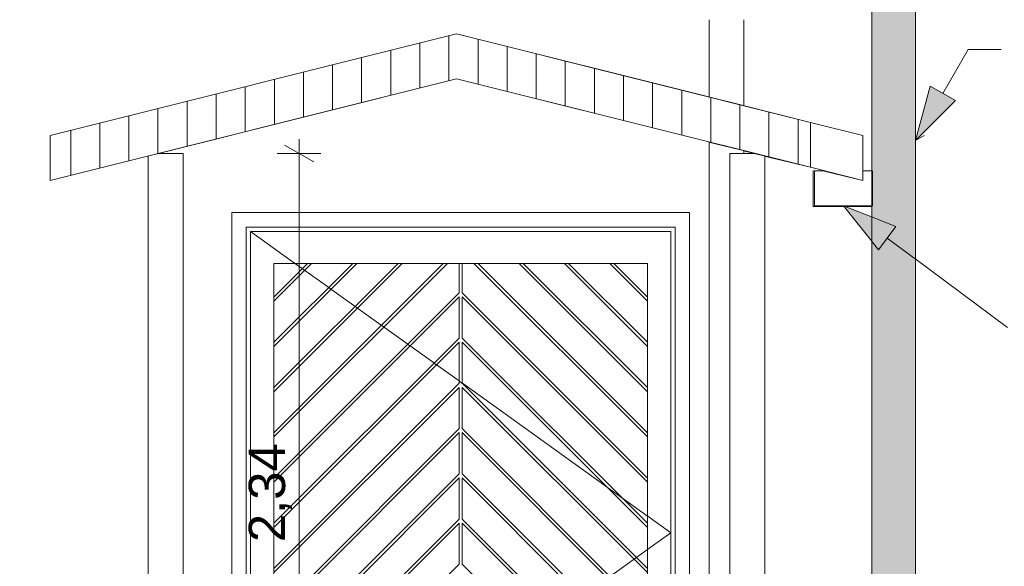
# Model space of a CAD drawing. Header units: millimetres. Extents: x 0 to 1917, y 0 to 847.
# Tile 162 of 230: x 989 to 1056, y 488 to 525. Entities that reach past the tile are written whole.
import ezdxf
from ezdxf.xclip import XClip

# ---------------------------------------------------------------- set-up
doc = ezdxf.new("R2010")
doc.units = ezdxf.units.MM
doc.header["$MEASUREMENT"] = 0
doc.header["$XCLIPFRAME"] = 0
doc.set_wipeout_variables(frame=1)
doc.linetypes.add('Wipeout_Contour', pattern=[1000, 0, -1000])
for name, color, linetype in [('Cobertura.ARQ', 7, 'Continuous'), ('Cota.2D', 7, 'Continuous'), ('Interior - Mobiliário', 7, 'Continuous'), ('Parede.ARQ', 7, 'Continuous'), ('Pilar.ARQ', 7, 'Continuous'), ('Rótulo.2D', 7, 'Continuous')]:
    doc.layers.add(name, color=color, linetype=linetype)
doc.styles.add('GENERATED_STYLE_1', font='arial.ttf')
pattern_1 = [(90, (4956.1186, 469.4448), (-2, 0), [])]

# ---------------------------------------------------------------- blocks, each defined once
blk = doc.blocks.new('Desenho_10_10', base_point=(4956.119, 469.445))
at = {"color": 254, "linetype": 'Wipeout_Contour', "lineweight": 0, "ltscale": 4661.716697}
blk.add_wipeout([(1046.577, 517.487), (1042.982, 518.386), (1042.982, 515.293), (1046.577, 514.395)], dxfattribs=at).dxf.layer = 'Cobertura.ARQ'
at = {"color": 254, "linetype": 'Wipeout_Contour', "lineweight": 0, "ltscale": 4695.912584}
blk.add_wipeout([(1050.201, 469.445), (1069.008, 469.445), (1069.008, 539.445), (1050.201, 539.445)], dxfattribs=at).dxf.layer = 'Parede.ARQ'
at = {"color": 254, "linetype": 'Wipeout_Contour', "lineweight": 0, "ltscale": 11069.302307}
blk.add_wipeout([(987.312, 515.445), (987.312, 485.645), (988.264, 485.645), (988.264, 485.445), (987.312, 485.445), (987.312, 483.445), (988.613, 483.445), (988.613, 525.445), (988.461, 525.445), (988.461, 515.445)], dxfattribs=at).dxf.layer = 'Parede.ARQ'
at = {"color": 254, "linetype": 'Wipeout_Contour', "lineweight": 0, "ltscale": 4469.248743}
blk.add_wipeout([(1003.186, 512.185), (1003.186, 469.445), (1004.186, 469.445), (1004.186, 511.185)], dxfattribs=at).dxf.layer = 'Parede.ARQ'
at = {"color": 254, "linetype": 'Wipeout_Contour', "lineweight": 0, "ltscale": 4579.090394}
blk.add_wipeout([(1034.666, 469.445), (1034.666, 512.185), (1033.666, 511.185), (1033.666, 469.445)], dxfattribs=at).dxf.layer = 'Parede.ARQ'
at = {"color": 254, "linetype": 'Wipeout_Contour', "lineweight": 0, "ltscale": 4645.804223}
blk.add_wipeout([(1036.001, 525.445), (1036.001, 520.131), (1038.401, 519.531), (1038.401, 525.445)], dxfattribs=at).dxf.layer = 'Pilar.ARQ'
at = {"color": 254, "linetype": 'Wipeout_Contour', "lineweight": 0, "ltscale": 6912.378795}
blk.add_wipeout([(1038.401, 516.439), (1036.001, 517.039), (1036.001, 469.445), (1037.439, 469.445), (1037.439, 516.245), (1038.401, 516.245)], dxfattribs=at).dxf.layer = 'Pilar.ARQ'
at = {"color": 254, "linetype": 'Wipeout_Contour', "lineweight": 0, "ltscale": 5579.357646}
blk.add_wipeout([(997.439, 516.079), (997.439, 469.445), (999.839, 469.445), (999.839, 516.245), (998.101, 516.245)], dxfattribs=at).dxf.layer = 'Pilar.ARQ'
at = {"layer": 'Rótulo.2D', "color": 151, "linetype": 'Continuous', "lineweight": 0}
for p, q in [((1052.067, 520.379), (1053.803, 523.384)), ((1053.803, 523.384), (1056.077, 523.384))]:
    blk.add_line(p, q, dxfattribs=at)
at = {"layer": 'Rótulo.2D', "color": 161, "linetype": 'Continuous', "lineweight": 0}
blk.add_line((1051.201, 520.879), (1052.933, 519.879), dxfattribs=at)
at = {"color": 254, "linetype": 'Wipeout_Contour', "lineweight": 0, "ltscale": 4560.830327}
blk.add_wipeout([(1003.186, 512.185), (1004.186, 511.185), (1033.666, 511.185), (1034.666, 512.185)], dxfattribs=at).dxf.layer = 'Parede.ARQ'
at = {"color": 254, "linetype": 'Wipeout_Contour', "lineweight": 0, "ltscale": 4470.651637}
blk.add_wipeout([(1004.186, 469.445), (1004.486, 469.445), (1004.486, 510.645), (1004.186, 510.645)], dxfattribs=at).dxf.layer = 'Parede.ARQ'
at = {"color": 254, "linetype": 'Wipeout_Contour', "lineweight": 0, "ltscale": 4575.830023}
blk.add_wipeout([(1033.366, 510.645), (1033.366, 469.445), (1033.666, 469.445), (1033.666, 510.645)], dxfattribs=at).dxf.layer = 'Parede.ARQ'
at = {"color": 254, "linetype": 'Wipeout_Contour', "lineweight": 0, "ltscale": 5759.602232}
blk.add_wipeout([(1037.439, 516.245), (1037.439, 469.445), (1039.839, 469.445), (1039.839, 516.079), (1039.177, 516.245)], dxfattribs=at).dxf.layer = 'Pilar.ARQ'
at = {"color": 254, "linetype": 'Wipeout_Contour', "lineweight": 0, "ltscale": 3479.952735}
blk.add_wipeout([(1038.401, 516.439), (1038.401, 516.245), (1039.177, 516.245)], dxfattribs=at).dxf.layer = 'Parede.ARQ'
at = {"color": 254, "linetype": 'Wipeout_Contour', "lineweight": 0, "ltscale": 9118.127114}
blk.add_wipeout([(1004.186, 511.185), (1004.186, 510.645), (1004.486, 510.645), (1004.486, 510.885), (1033.366, 510.885), (1033.366, 510.645), (1033.666, 510.645), (1033.666, 511.185)], dxfattribs=at).dxf.layer = 'Parede.ARQ'
at = {"color": 254, "linetype": 'Wipeout_Contour', "lineweight": 0, "ltscale": 4474.841128}
blk.add_wipeout([(1004.486, 472.445), (1006.086, 472.445), (1006.086, 508.685), (1004.486, 508.685)], dxfattribs=at).dxf.layer = 'Parede.ARQ'
at = {"color": 254, "linetype": 'Wipeout_Contour', "lineweight": 0, "ltscale": 4573.153175}
blk.add_wipeout([(1033.366, 472.445), (1033.366, 508.685), (1031.766, 508.685), (1031.766, 472.445)], dxfattribs=at).dxf.layer = 'Parede.ARQ'
at = {"color": 254, "linetype": 'Wipeout_Contour', "lineweight": 0, "ltscale": 6996.577951}
blk.add_wipeout([(1038.401, 525.445), (1038.401, 519.531), (1046.577, 517.487), (1046.577, 515.045), (1047.201, 515.045), (1047.201, 525.445)], dxfattribs=at).dxf.layer = 'Parede.ARQ'
at = {"color": 254, "linetype": 'Wipeout_Contour', "lineweight": 0, "ltscale": 6834.69013}
blk.add_wipeout([(1004.486, 510.885), (1004.486, 508.685), (1006.086, 508.685), (1031.766, 508.685), (1033.366, 508.685), (1033.366, 510.885)], dxfattribs=at).dxf.layer = 'Parede.ARQ'
at = {"color": 254, "linetype": 'Wipeout_Contour', "lineweight": 0, "ltscale": 33425.060076}
blk.add_wipeout([(1039.839, 470.045), (1039.999, 470.045), (1039.846, 485.749), (1039.846, 486.257), (1041.401, 486.257), (1041.401, 486.341), (1041.909, 486.341), (1041.909, 486.257), (1042.477, 486.257), (1042.477, 487.551), (1042.93, 487.551), (1042.93, 486.257), (1045.561, 486.257), (1045.692, 486.274), (1045.815, 486.325), (1045.92, 486.406), (1046, 486.511), (1046.051, 486.633), (1046.069, 486.765), (1046.577, 486.765), (1046.577, 485.749), (1046.407, 485.749), (1046.552, 469.445), (1047.201, 469.445), (1047.201, 512.645), (1043.243, 512.645), (1043.243, 515.045), (1043.977, 515.045), (1039.839, 516.079)], dxfattribs=at).dxf.layer = 'Parede.ARQ'
at = {"color": 254, "linetype": 'Wipeout_Contour', "lineweight": 0, "ltscale": 103847.72907}
blk.add_wipeout([(1006.086, 484.595), (1006.086, 484.312), (1018.826, 497.052), (1018.826, 494.224), (1006.086, 481.484), (1006.086, 481.201), (1018.826, 493.941), (1018.826, 491.112), (1006.086, 478.372), (1006.086, 478.09), (1018.826, 490.83), (1018.826, 488.001), (1006.086, 475.261), (1006.086, 474.978), (1018.826, 487.718), (1018.826, 484.89), (1006.381, 472.445), (1006.664, 472.445), (1018.826, 484.607), (1018.826, 481.779), (1009.493, 472.445), (1009.775, 472.445), (1018.826, 481.496), (1018.826, 478.667), (1012.604, 472.445), (1012.887, 472.445), (1018.826, 478.385), (1018.826, 475.556), (1015.715, 472.445), (1015.998, 472.445), (1018.826, 475.273), (1018.826, 472.445), (1019.026, 472.445), (1019.026, 475.273), (1021.855, 472.445), (1022.138, 472.445), (1019.026, 475.556), (1019.026, 478.385), (1024.966, 472.445), (1025.249, 472.445), (1019.026, 478.667), (1019.026, 481.496), (1028.077, 472.445), (1028.36, 472.445), (1019.026, 481.779), (1019.026, 484.607), (1031.189, 472.445), (1031.471, 472.445), (1019.026, 484.89), (1019.026, 487.718), (1031.766, 474.978), (1031.766, 475.261), (1019.026, 488.001), (1019.026, 490.83), (1031.766, 478.09), (1031.766, 478.372), (1019.026, 491.112), (1019.026, 493.941), (1031.766, 481.201), (1031.766, 481.484), (1019.026, 494.224), (1019.026, 497.052), (1031.766, 484.312), (1031.766, 484.595), (1019.026, 497.335), (1019.026, 500.163), (1031.766, 487.423), (1031.766, 487.706), (1019.026, 500.446), (1019.026, 503.275), (1031.766, 490.535), (1031.766, 490.818), (1019.026, 503.558), (1019.026, 506.386), (1031.766, 493.646), (1031.766, 493.929), (1019.026, 506.669), (1019.026, 508.685), (1018.826, 508.685), (1018.826, 506.669), (1006.086, 493.929), (1006.086, 493.646), (1018.826, 506.386), (1018.826, 503.558), (1006.086, 490.818), (1006.086, 490.535), (1018.826, 503.275), (1018.826, 500.446), (1006.086, 487.706), (1006.086, 487.423), (1018.826, 500.163), (1018.826, 497.335)], dxfattribs=at).dxf.layer = 'Parede.ARQ'
at = {"color": 254, "linetype": 'Wipeout_Contour', "lineweight": 0, "ltscale": 8155.727799}
blk.add_wipeout([(1043.977, 515.045), (1043.243, 515.045), (1043.243, 512.645), (1047.201, 512.645), (1047.201, 515.045), (1046.577, 515.045), (1046.577, 514.395)], dxfattribs=at).dxf.layer = 'Interior - Mobiliário'
at = {"color": 254, "linetype": 'Wipeout_Contour', "lineweight": 0, "ltscale": 4520.048409}
blk.add_wipeout([(1006.086, 496.757), (1018.014, 508.685), (1017.731, 508.685), (1006.086, 497.04)], dxfattribs=at).dxf.layer = 'Parede.ARQ'
at = {"color": 254, "linetype": 'Wipeout_Contour', "lineweight": 0, "ltscale": 4569.939138}
blk.add_wipeout([(1019.839, 508.685), (1031.766, 496.757), (1031.766, 497.04), (1020.122, 508.685)], dxfattribs=at).dxf.layer = 'Parede.ARQ'
at = {"color": 254, "linetype": 'Wipeout_Contour', "lineweight": 0, "ltscale": 4487.156444}
blk.add_wipeout([(1018.826, 488.001), (1018.826, 490.83), (1006.086, 478.09), (1006.086, 475.261)], dxfattribs=at).dxf.layer = 'Parede.ARQ'
at = {"layer": 'Cobertura.ARQ', "color": 233, "linetype": 'Continuous', "lineweight": 0}
blk.add_line((1046.577, 514.395), (1046.577, 517.487), dxfattribs=at)
at = {"color": 254, "linetype": 'Wipeout_Contour', "lineweight": 0, "ltscale": 4688.414811}
blk.add_wipeout([(1047.201, 469.445), (1050.201, 469.445), (1050.201, 573.445), (1047.201, 573.445)], dxfattribs=at).dxf.layer = 'Parede.ARQ'
at = {"color": 254, "linetype": 'Wipeout_Contour', "lineweight": 0, "ltscale": 4514.496357}
blk.add_wipeout([(1011.509, 508.685), (1006.086, 503.263), (1006.086, 502.98), (1011.791, 508.685)], dxfattribs=at).dxf.layer = 'Parede.ARQ'
at = {"color": 254, "linetype": 'Wipeout_Contour', "lineweight": 0, "ltscale": 4578.212303}
blk.add_wipeout([(1023.233, 508.685), (1022.95, 508.685), (1031.766, 499.868), (1031.766, 500.151)], dxfattribs=at).dxf.layer = 'Parede.ARQ'
at = {"color": 254, "linetype": 'Wipeout_Contour', "lineweight": 0, "ltscale": 4492.52913}
blk.add_wipeout([(1018.826, 491.112), (1018.826, 493.941), (1006.086, 481.201), (1006.086, 478.372)], dxfattribs=at).dxf.layer = 'Parede.ARQ'
at = {"layer": 'Parede.ARQ', "linetype": 'Continuous', "lineweight": 0}
h = blk.add_hatch(dxfattribs=at)
h.set_pattern_fill('CONCRETO_ESTRUTURAL_000A', color=83, style=0, pattern_type=2)
h.set_pattern_definition([(0, (4956.1186, 469.445), (0, 6.235383), [0.6, -3]), (0, (4957.9186, 472.5625), (0, 6.235383), [0.6, -3]), (60, (4956.1186, 469.445), (-5.4, 3.117692), [0.6, -3]), (60, (4959.7186, 469.445), (-5.4, 3.117692), [0.6, -3]), (120, (4956.7186, 469.445), (5.4, 3.117692), [0.6, -3]), (120, (4960.3186, 469.445), (5.4, 3.117692), [0.6, -3]), (0, (4956.1186, 470.0448), (0, 1.20000005), [0, -1.20000005, 0, -1.80000007]), (45, (4956.7186, 470.0448), (-0.84852817, 0.84852817), [0, -0.90000004, 0, -1.50000006])])
h.paths.add_polyline_path([(1047.201, 469.445), (1050.201, 469.445), (1050.201, 573.445), (1047.201, 573.445)])
at = {"layer": 'Rótulo.2D', "linetype": 'Continuous', "lineweight": 0}
for points in [[(1050.201, 517.146), (1052.933, 519.879), (1051.201, 520.879)], [(1045.243, 512.645), (1047.646, 509.619), (1048.837, 511.226)]]:
    blk.add_hatch(color=161, dxfattribs=at).paths.add_polyline_path(points)
at = {"layer": 'Interior - Mobiliário', "color": 102, "linetype": 'Continuous', "lineweight": 0}
for p, q in [((1050.201, 517.146), (1050.787, 517.485)), ((1047.201, 515.045), (1046.577, 515.045)), ((1047.243, 515.045), (1047.243, 512.645)), ((1043.163, 512.605), (1047.201, 512.605)), ((1047.243, 512.645), (1043.243, 512.645))]:
    blk.add_line(p, q, dxfattribs=at)
at = {"layer": 'Parede.ARQ', "color": 7, "linetype": 'Continuous', "lineweight": 0}
for p, q in [((1047.201, 573.445), (1047.201, 469.445)), ((1050.201, 568.428), (1050.201, 469.445))]:
    blk.add_line(p, q, dxfattribs=at)
at = {"layer": 'Rótulo.2D', "color": 161, "linetype": 'Continuous', "lineweight": 0}
for p, q in [((1050.201, 517.146), (1051.201, 520.879)), ((1050.201, 517.146), (1052.933, 519.879)), ((1045.243, 512.645), (1048.837, 511.226)), ((1045.243, 512.645), (1047.646, 509.619)), ((1048.837, 511.226), (1047.646, 509.619))]:
    blk.add_line(p, q, dxfattribs=at)
at = {"layer": 'Rótulo.2D', "color": 151, "linetype": 'Continuous', "lineweight": 0}
blk.add_line((1048.242, 510.423), (1056.519, 504.289), dxfattribs=at)
at = {"color": 254, "linetype": 'Wipeout_Contour', "lineweight": 0, "ltscale": 4511.80867}
blk.add_wipeout([(1006.086, 506.091), (1008.68, 508.685), (1008.397, 508.685), (1006.086, 506.374)], dxfattribs=at).dxf.layer = 'Parede.ARQ'
at = {"color": 254, "linetype": 'Wipeout_Contour', "lineweight": 0, "ltscale": 4586.498351}
blk.add_wipeout([(1026.344, 508.685), (1026.061, 508.685), (1031.766, 502.98), (1031.766, 503.263)], dxfattribs=at).dxf.layer = 'Parede.ARQ'
at = {"color": 254, "linetype": 'Wipeout_Contour', "lineweight": 0, "ltscale": 4497.929835}
blk.add_wipeout([(1018.826, 494.224), (1018.826, 497.052), (1006.086, 484.312), (1006.086, 481.484)], dxfattribs=at).dxf.layer = 'Parede.ARQ'
at = {"color": 254, "linetype": 'Wipeout_Contour', "lineweight": 0, "ltscale": 4517.257632}
blk.add_wipeout([(1006.086, 499.868), (1014.903, 508.685), (1014.62, 508.685), (1006.086, 500.151)], dxfattribs=at).dxf.layer = 'Parede.ARQ'
at = {"color": 254, "linetype": 'Wipeout_Contour', "lineweight": 0, "ltscale": 4594.782277}
blk.add_wipeout([(1029.173, 508.685), (1031.766, 506.091), (1031.766, 506.374), (1029.455, 508.685)], dxfattribs=at).dxf.layer = 'Parede.ARQ'
at = {"color": 254, "linetype": 'Wipeout_Contour', "lineweight": 0, "ltscale": 4503.358457}
blk.add_wipeout([(1018.826, 497.335), (1018.826, 500.163), (1006.086, 487.423), (1006.086, 484.595)], dxfattribs=at).dxf.layer = 'Parede.ARQ'
at = {"color": 254, "linetype": 'Wipeout_Contour', "lineweight": 0, "ltscale": 4508.814895}
blk.add_wipeout([(1018.826, 500.446), (1018.826, 503.275), (1006.086, 490.535), (1006.086, 487.706)], dxfattribs=at).dxf.layer = 'Parede.ARQ'
at = {"color": 254, "linetype": 'Wipeout_Contour', "lineweight": 0, "ltscale": 4514.299048}
blk.add_wipeout([(1018.826, 503.558), (1018.826, 506.386), (1006.086, 493.646), (1006.086, 490.818)], dxfattribs=at).dxf.layer = 'Parede.ARQ'
at = {"color": 254, "linetype": 'Wipeout_Contour', "lineweight": 0, "ltscale": 5657.335637}
blk.add_wipeout([(1018.826, 506.669), (1018.826, 508.685), (1018.014, 508.685), (1006.086, 496.757), (1006.086, 493.929)], dxfattribs=at).dxf.layer = 'Parede.ARQ'
at = {"color": 254, "linetype": 'Wipeout_Contour', "lineweight": 0, "ltscale": 4534.036876}
blk.add_wipeout([(1019.026, 488.001), (1031.766, 475.261), (1031.766, 478.09), (1019.026, 490.83)], dxfattribs=at).dxf.layer = 'Parede.ARQ'
at = {"color": 254, "linetype": 'Wipeout_Contour', "lineweight": 0, "ltscale": 4518.939114}
blk.add_wipeout([(1014.903, 508.685), (1006.086, 499.868), (1006.086, 497.04), (1017.731, 508.685)], dxfattribs=at).dxf.layer = 'Parede.ARQ'
at = {"color": 254, "linetype": 'Wipeout_Contour', "lineweight": 0, "ltscale": 4539.354523}
blk.add_wipeout([(1019.026, 491.112), (1031.766, 478.372), (1031.766, 481.201), (1019.026, 493.941)], dxfattribs=at).dxf.layer = 'Parede.ARQ'
at = {"color": 254, "linetype": 'Wipeout_Contour', "lineweight": 0, "ltscale": 4516.26475}
blk.add_wipeout([(1011.791, 508.685), (1006.086, 502.98), (1006.086, 500.151), (1014.62, 508.685)], dxfattribs=at).dxf.layer = 'Parede.ARQ'
at = {"color": 254, "linetype": 'Wipeout_Contour', "lineweight": 0, "ltscale": 4544.700026}
blk.add_wipeout([(1019.026, 494.224), (1031.766, 481.484), (1031.766, 484.312), (1019.026, 497.052)], dxfattribs=at).dxf.layer = 'Parede.ARQ'
at = {"color": 254, "linetype": 'Wipeout_Contour', "lineweight": 0, "ltscale": 4513.744238}
blk.add_wipeout([(1008.68, 508.685), (1006.086, 506.091), (1006.086, 503.263), (1011.509, 508.685)], dxfattribs=at).dxf.layer = 'Parede.ARQ'
at = {"color": 254, "linetype": 'Wipeout_Contour', "lineweight": 0, "ltscale": 4550.073286}
blk.add_wipeout([(1019.026, 497.335), (1031.766, 484.595), (1031.766, 487.423), (1019.026, 500.163)], dxfattribs=at).dxf.layer = 'Parede.ARQ'
at = {"color": 254, "linetype": 'Wipeout_Contour', "lineweight": 0, "ltscale": 3383.812038}
blk.add_wipeout([(1006.086, 506.374), (1008.397, 508.685), (1006.086, 508.685)], dxfattribs=at).dxf.layer = 'Parede.ARQ'
at = {"color": 254, "linetype": 'Wipeout_Contour', "lineweight": 0, "ltscale": 4555.474205}
blk.add_wipeout([(1019.026, 500.446), (1031.766, 487.706), (1031.766, 490.535), (1019.026, 503.275)], dxfattribs=at).dxf.layer = 'Parede.ARQ'
at = {"color": 254, "linetype": 'Wipeout_Contour', "lineweight": 0, "ltscale": 4560.902685}
blk.add_wipeout([(1019.026, 503.558), (1031.766, 490.818), (1031.766, 493.646), (1019.026, 506.386)], dxfattribs=at).dxf.layer = 'Parede.ARQ'
at = {"color": 254, "linetype": 'Wipeout_Contour', "lineweight": 0, "ltscale": 5706.295981}
blk.add_wipeout([(1019.026, 506.669), (1031.766, 493.929), (1031.766, 496.757), (1019.839, 508.685), (1019.026, 508.685)], dxfattribs=at).dxf.layer = 'Parede.ARQ'
at = {"color": 254, "linetype": 'Wipeout_Contour', "lineweight": 0, "ltscale": 4573.975384}
blk.add_wipeout([(1020.122, 508.685), (1031.766, 497.04), (1031.766, 499.868), (1022.95, 508.685)], dxfattribs=at).dxf.layer = 'Parede.ARQ'
at = {"color": 254, "linetype": 'Wipeout_Contour', "lineweight": 0, "ltscale": 4582.220702}
blk.add_wipeout([(1023.233, 508.685), (1031.766, 500.151), (1031.766, 502.98), (1026.061, 508.685)], dxfattribs=at).dxf.layer = 'Parede.ARQ'
at = {"color": 254, "linetype": 'Wipeout_Contour', "lineweight": 0, "ltscale": 4590.436944}
blk.add_wipeout([(1026.344, 508.685), (1031.766, 503.263), (1031.766, 506.091), (1029.173, 508.685)], dxfattribs=at).dxf.layer = 'Parede.ARQ'
at = {"color": 254, "linetype": 'Wipeout_Contour', "lineweight": 0, "ltscale": 3447.725271}
blk.add_wipeout([(1029.455, 508.685), (1031.766, 506.374), (1031.766, 508.685)], dxfattribs=at).dxf.layer = 'Parede.ARQ'
at = {"color": 254, "linetype": 'Wipeout_Contour', "lineweight": 0, "ltscale": 10142.124703}
blk.add_wipeout([(988.613, 525.445), (988.613, 469.445), (997.439, 469.445), (997.439, 516.079), (990.701, 514.395), (990.701, 517.487), (1018.639, 524.472), (1036.001, 520.131), (1036.001, 525.445)], dxfattribs=at).dxf.layer = 'Parede.ARQ'
at = {"color": 254, "linetype": 'Wipeout_Contour', "lineweight": 0, "ltscale": 11318.047813}
blk.add_wipeout([(998.101, 516.245), (999.839, 516.245), (999.839, 469.445), (1003.186, 469.445), (1003.186, 512.185), (1034.666, 512.185), (1034.666, 469.445), (1036.001, 469.445), (1036.001, 517.039), (1018.639, 521.379)], dxfattribs=at).dxf.layer = 'Parede.ARQ'
at = {"layer": 'Parede.ARQ', "color": 30, "linetype": 'Continuous', "lineweight": 0}
for p, q in [((1003.186, 469.445), (1003.186, 512.185)), ((1003.186, 512.185), (1034.666, 512.185)), ((1034.666, 512.185), (1034.666, 469.445)), ((1004.186, 511.185), (1004.186, 469.445)), ((1033.666, 511.185), (1004.186, 511.185)), ((1033.666, 469.445), (1033.666, 511.185)), ((1004.486, 510.885), (1033.366, 490.165)), ((1004.486, 510.885), (1004.486, 508.685)), ((1033.366, 510.885), (1004.486, 510.885)), ((1033.366, 508.685), (1033.366, 510.885)), ((1004.486, 508.685), (1004.486, 472.445)), ((1006.086, 506.374), (1008.397, 508.685)), ((1008.68, 508.685), (1006.086, 506.091)), ((1006.086, 503.263), (1011.509, 508.685)), ((1011.791, 508.685), (1006.086, 502.98)), ((1006.086, 500.151), (1014.62, 508.685)), ((1014.903, 508.685), (1006.086, 499.868)), ((1006.086, 497.04), (1017.731, 508.685)), ((1018.014, 508.685), (1006.086, 496.757)), ((1006.086, 472.445), (1006.086, 508.685)), ((1006.086, 508.685), (1031.766, 508.685)), ((1018.826, 506.669), (1018.826, 508.685)), ((1019.026, 506.669), (1019.026, 508.685)), ((1019.839, 508.685), (1031.766, 496.757)), ((1031.766, 497.04), (1020.122, 508.685)), ((1022.95, 508.685), (1031.766, 499.868)), ((1031.766, 500.151), (1023.233, 508.685)), ((1026.061, 508.685), (1031.766, 502.98)), ((1031.766, 503.263), (1026.344, 508.685)), ((1029.173, 508.685), (1031.766, 506.091)), ((1031.766, 506.374), (1029.455, 508.685)), ((1031.766, 508.685), (1031.766, 472.445)), ((1033.366, 472.445), (1033.366, 508.685)), ((1006.086, 493.929), (1018.826, 506.669)), ((1018.826, 506.386), (1006.086, 493.646)), ((1018.826, 503.558), (1018.826, 506.386)), ((1031.766, 493.929), (1019.026, 506.669)), ((1019.026, 503.558), (1019.026, 506.386)), ((1019.026, 506.386), (1031.766, 493.646)), ((1006.086, 490.818), (1018.826, 503.558)), ((1018.826, 503.275), (1006.086, 490.535)), ((1018.826, 500.446), (1018.826, 503.275)), ((1031.766, 490.818), (1019.026, 503.558)), ((1019.026, 500.446), (1019.026, 503.275)), ((1019.026, 503.275), (1031.766, 490.535)), ((1006.086, 487.706), (1018.826, 500.446)), ((1031.766, 487.706), (1019.026, 500.446)), ((1018.826, 500.163), (1006.086, 487.423)), ((1018.826, 497.335), (1018.826, 500.163)), ((1019.026, 497.335), (1019.026, 500.163)), ((1019.026, 500.163), (1031.766, 487.423)), ((1006.086, 484.595), (1018.826, 497.335)), ((1018.826, 497.052), (1006.086, 484.312)), ((1018.826, 494.224), (1018.826, 497.052)), ((1031.766, 484.595), (1019.026, 497.335)), ((1019.026, 494.224), (1019.026, 497.052)), ((1019.026, 497.052), (1031.766, 484.312)), ((1006.086, 481.484), (1018.826, 494.224)), ((1031.766, 481.484), (1019.026, 494.224)), ((1018.826, 493.941), (1006.086, 481.201)), ((1018.826, 491.112), (1018.826, 493.941)), ((1019.026, 491.112), (1019.026, 493.941)), ((1019.026, 493.941), (1031.766, 481.201)), ((1006.086, 478.372), (1018.826, 491.112)), ((1018.826, 490.83), (1006.086, 478.09)), ((1018.826, 488.001), (1018.826, 490.83)), ((1031.766, 478.372), (1019.026, 491.112)), ((1019.026, 488.001), (1019.026, 490.83)), ((1019.026, 490.83), (1031.766, 478.09)), ((1004.486, 469.445), (1033.366, 490.165)), ((1006.086, 475.261), (1018.826, 488.001)), ((1031.766, 475.261), (1019.026, 488.001))]:
    blk.add_line(p, q, dxfattribs=at)
at = {"layer": 'Cota.2D', "color": 7, "linetype": 'Continuous', "lineweight": 0, "insert": (1007.322, 489.519), "char_height": 2.5, "width": 6.65145, "attachment_point": 7, "rotation": 90, "style": 'GENERATED_STYLE_1'}
blk.add_mtext('\\A1;2,34', dxfattribs=at)
at = {"color": 254, "linetype": 'Wipeout_Contour', "lineweight": 0, "ltscale": 4524.039556}
blk.add_wipeout([(990.701, 517.487), (990.701, 514.395), (1018.639, 521.379), (1018.639, 524.472)], dxfattribs=at).dxf.layer = 'Cobertura.ARQ'
at = {"layer": 'Cobertura.ARQ', "linetype": 'Continuous', "lineweight": 0}
h = blk.add_hatch(dxfattribs=at)
h.set_pattern_fill('TELHADO_000A', color=233, style=0, pattern_type=2)
h.set_pattern_definition(pattern_1)
h.paths.add_polyline_path([(990.701, 517.487), (990.701, 514.395), (1018.639, 521.379), (1018.639, 524.472)])
at = {"layer": 'Cobertura.ARQ', "color": 15, "linetype": 'Continuous', "lineweight": 0}
blk.add_line((990.701, 517.487), (990.701, 514.395), dxfattribs=at)
at = {"layer": 'Cota.2D', "color": 7, "linetype": 'Continuous', "lineweight": 0}
for p, q in [((1007.822, 516.245), (1007.822, 517.223)), ((1008.822, 515.667), (1006.822, 516.822)), ((1009.322, 516.245), (1006.322, 516.245)), ((1007.822, 469.445), (1007.822, 516.245))]:
    blk.add_line(p, q, dxfattribs=at)
at = {"layer": 'Pilar.ARQ', "color": 20, "linetype": 'Continuous', "lineweight": 0}
for p, q in [((997.439, 469.445), (997.439, 516.079)), ((998.101, 516.245), (999.839, 516.245)), ((999.839, 469.445), (999.839, 516.245))]:
    blk.add_line(p, q, dxfattribs=at)
at = {"color": 254, "linetype": 'Wipeout_Contour', "lineweight": 0, "ltscale": 4618.077484}
blk.add_wipeout([(1042.982, 518.386), (1018.639, 524.472), (1018.639, 521.379), (1042.982, 515.293)], dxfattribs=at).dxf.layer = 'Cobertura.ARQ'
at = {"layer": 'Cobertura.ARQ', "linetype": 'Continuous', "lineweight": 0}
h = blk.add_hatch(dxfattribs=at)
h.set_pattern_fill('TELHADO_000A', color=233, style=0, pattern_type=2)
h.set_pattern_definition(pattern_1)
h.paths.add_polyline_path([(1042.982, 518.386), (1018.639, 524.472), (1018.639, 521.379), (1042.982, 515.293)])
at = {"layer": 'Cobertura.ARQ', "color": 15, "linetype": 'Continuous', "lineweight": 0}
for p, q in [((1018.639, 524.472), (990.701, 517.487)), ((1018.639, 524.472), (1042.982, 518.386)), ((1018.639, 521.379), (990.701, 514.395)), ((1018.639, 521.379), (1042.982, 515.293)), ((1042.982, 518.386), (1042.982, 515.293))]:
    blk.add_line(p, q, dxfattribs=at)
at = {"layer": 'Cobertura.ARQ', "color": 233, "linetype": 'Continuous', "lineweight": 0}
for p, q in [((1042.982, 518.386), (1046.577, 517.487)), ((1046.577, 514.395), (1042.982, 515.293))]:
    blk.add_line(p, q, dxfattribs=at)
at = {"layer": 'Interior - Mobiliário', "color": 102, "linetype": 'Continuous', "lineweight": 0}
for p, q in [((1043.163, 515.085), (1043.163, 512.605)), ((1043.977, 515.045), (1043.243, 515.045)), ((1043.243, 512.645), (1043.243, 515.045))]:
    blk.add_line(p, q, dxfattribs=at)
at = {"layer": 'Pilar.ARQ', "color": 20, "linetype": 'Continuous', "lineweight": 0}
for p, q in [((1036.001, 520.131), (1036.001, 525.445)), ((1038.401, 519.531), (1038.401, 525.445)), ((1036.001, 469.445), (1036.001, 517.039)), ((1037.439, 516.245), (1039.177, 516.245)), ((1037.439, 469.445), (1037.439, 516.245)), ((1038.401, 516.245), (1038.401, 516.439)), ((1039.839, 469.445), (1039.839, 516.079))]:
    blk.add_line(p, q, dxfattribs=at)

msp = doc.modelspace()

# ---------------------------------------------------------------- block references
at = {"color": 7, "linetype": 'Continuous', "lineweight": 0}
ref = msp.add_blockref('Desenho_10_10', (4956.119, 469.445), dxfattribs=at)
XClip(ref).set_block_clipping_path([(898.6741229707, 448.8125593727), (1077.8893971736, 612.3201938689)])

doc.saveas('drawing.dxf')
